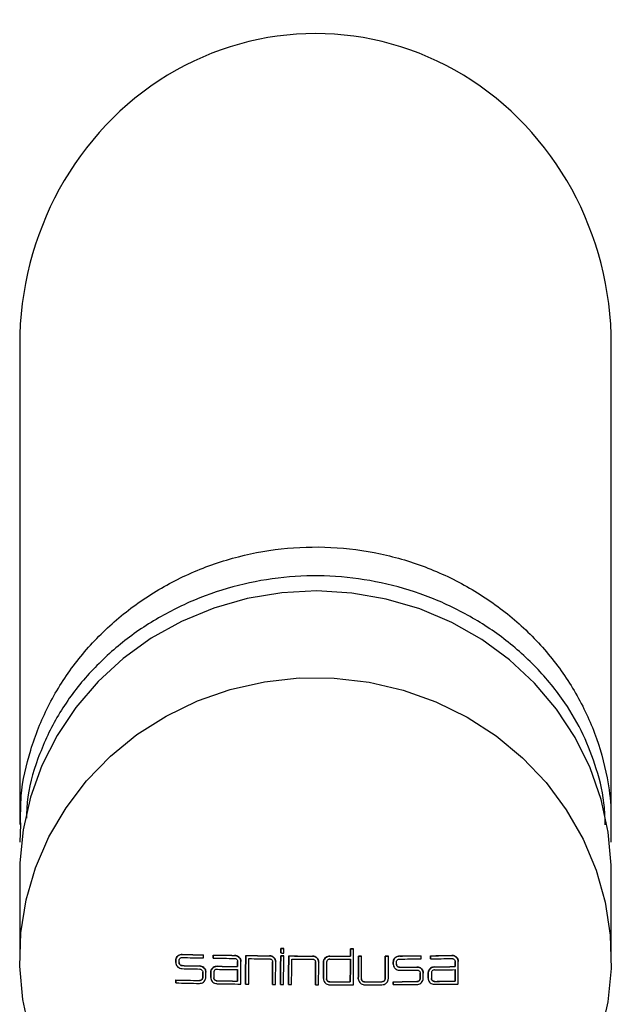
# Model space of a CAD drawing. Header units: millimetres. Extents: x 4010.698 to 4010.748, y 1618.212 to 1618.377.
# Tile 2 of 2: x 4010.698 to 4010.748, y 1618.294 to 1618.377. Entities that reach past the tile are written whole.
import ezdxf

# ---------------------------------------------------------------- set-up
doc = ezdxf.new("R2010")
doc.units = ezdxf.units.MM
doc.layers.add('SANINDUSA', color=3, linetype='Continuous')

msp = doc.modelspace()

# ---------------------------------------------------------------- linework, layer by layer
at = {"layer": 'SANINDUSA'}
for p, q in [((4010.697512, 1618.349639), (4010.697512, 1618.309132)), ((4010.747512, 1618.309131), (4010.747512, 1618.349639)), ((4010.697564, 1618.307638), (4010.697597, 1618.30913)), ((4010.747469, 1618.309132), (4010.747461, 1618.307638)), ((4010.697512, 1618.305086), (4010.697512, 1618.297773)), ((4010.747512, 1618.297773), (4010.747512, 1618.305086)), ((4010.719572, 1618.298284), (4010.719572, 1618.298287)), ((4010.719574, 1618.298664), (4010.719574, 1618.298667)), ((4010.719832, 1618.298661), (4010.719832, 1618.298665)), ((4010.725466, 1618.29864), (4010.725466, 1618.298643)), ((4010.725724, 1618.29864), (4010.725724, 1618.298643)), ((4010.710708, 1618.297485), (4010.710708, 1618.297488)), ((4010.710708, 1618.297486), (4010.710708, 1618.297482)), ((4010.710709, 1618.297659), (4010.710709, 1618.297662)), ((4010.710977, 1618.297481), (4010.710977, 1618.297478)), ((4010.711248, 1618.298159), (4010.711248, 1618.298162)), ((4010.713055, 1618.298124), (4010.713055, 1618.298127)), ((4010.71386, 1618.297854), (4010.71386, 1618.297857)), ((4010.713861, 1618.29811), (4010.713861, 1618.298113)), ((4010.715668, 1618.298082), (4010.715668, 1618.298085)), ((4010.715934, 1618.297567), (4010.715934, 1618.29757)), ((4010.716203, 1618.297565), (4010.716203, 1618.297568)), ((4010.716614, 1618.29807), (4010.716614, 1618.298073)), ((4010.718614, 1618.298047), (4010.718614, 1618.29805)), ((4010.718891, 1618.297532), (4010.718891, 1618.297535)), ((4010.719571, 1618.298038), (4010.719571, 1618.298041)), ((4010.719829, 1618.298036), (4010.719829, 1618.298039)), ((4010.720248, 1618.298033), (4010.720248, 1618.298036)), ((4010.722249, 1618.298021), (4010.722249, 1618.298024)), ((4010.722515, 1618.297508), (4010.722515, 1618.297511)), ((4010.723187, 1618.297507), (4010.723187, 1618.297511)), ((4010.723727, 1618.298016), (4010.723727, 1618.298019)), ((4010.725464, 1618.298014), (4010.725464, 1618.298018)), ((4010.726141, 1618.298015), (4010.726141, 1618.298018)), ((4010.726399, 1618.298015), (4010.726399, 1618.298018)), ((4010.72841, 1618.298022), (4010.72841, 1618.298025)), ((4010.728679, 1618.298023), (4010.728679, 1618.298026)), ((4010.729085, 1618.297513), (4010.729085, 1618.297516)), ((4010.729625, 1618.298029), (4010.729625, 1618.298032)), ((4010.731431, 1618.298043), (4010.731431, 1618.298046)), ((4010.732237, 1618.297794), (4010.732237, 1618.297798)), ((4010.732238, 1618.298051), (4010.732238, 1618.298054)), ((4010.734044, 1618.298072), (4010.734044, 1618.298075)), ((4010.734311, 1618.297563), (4010.734311, 1618.297566)), ((4010.711244, 1618.297218), (4010.711244, 1618.297221)), ((4010.712707, 1618.297189), (4010.712707, 1618.297192)), ((4010.712984, 1618.296672), (4010.712984, 1618.296676)), ((4010.713242, 1618.29667), (4010.713242, 1618.296673)), ((4010.713661, 1618.296661), (4010.713661, 1618.296664)), ((4010.714201, 1618.297163), (4010.714201, 1618.297166)), ((4010.715932, 1618.297137), (4010.715932, 1618.29714)), ((4010.729084, 1618.297339), (4010.729084, 1618.297342)), ((4010.729084, 1618.29734), (4010.729084, 1618.297337)), ((4010.729621, 1618.297087), (4010.729621, 1618.29709)), ((4010.731083, 1618.297098), (4010.731083, 1618.297101)), ((4010.73136, 1618.296589), (4010.73136, 1618.296592)), ((4010.731618, 1618.296594), (4010.731618, 1618.296597)), ((4010.732038, 1618.296595), (4010.732038, 1618.296599)), ((4010.732578, 1618.297112), (4010.732578, 1618.297115)), ((4010.734309, 1618.297133), (4010.734309, 1618.297136)), ((4010.7107, 1618.295758), (4010.7107, 1618.295761)), ((4010.710701, 1618.296003), (4010.710701, 1618.296006)), ((4010.712712, 1618.295962), (4010.712712, 1618.295965)), ((4010.712982, 1618.296213), (4010.712982, 1618.296216)), ((4010.713659, 1618.296211), (4010.713659, 1618.296214)), ((4010.714185, 1618.295937), (4010.714185, 1618.29594)), ((4010.715927, 1618.29591), (4010.715927, 1618.295914)), ((4010.723176, 1618.296117), (4010.723176, 1618.29612)), ((4010.723444, 1618.296104), (4010.723444, 1618.296107)), ((4010.723712, 1618.295848), (4010.723712, 1618.295851)), ((4010.725454, 1618.295846), (4010.725454, 1618.295849)), ((4010.726132, 1618.296112), (4010.726132, 1618.296115)), ((4010.726132, 1618.296113), (4010.726132, 1618.29611)), ((4010.726659, 1618.295848), (4010.726659, 1618.295851)), ((4010.728132, 1618.295857), (4010.728132, 1618.295861)), ((4010.728401, 1618.296114), (4010.728401, 1618.296117)), ((4010.729077, 1618.295857), (4010.729077, 1618.29586)), ((4010.731088, 1618.295872), (4010.731088, 1618.295875)), ((4010.731358, 1618.296129), (4010.731358, 1618.296132)), ((4010.732036, 1618.296146), (4010.732036, 1618.296149)), ((4010.732036, 1618.296147), (4010.732036, 1618.296144)), ((4010.732304, 1618.29614), (4010.732304, 1618.296137)), ((4010.732572, 1618.295886), (4010.732572, 1618.295889)), ((4010.734303, 1618.295907), (4010.734303, 1618.29591)), ((4010.716603, 1618.295656), (4010.716603, 1618.29566)), ((4010.718883, 1618.295631), (4010.718883, 1618.295634)), ((4010.71956, 1618.295625), (4010.71956, 1618.295628)), ((4010.720238, 1618.29562), (4010.720238, 1618.295623)), ((4010.722507, 1618.295607), (4010.722507, 1618.29561)), ((4010.729076, 1618.295612), (4010.729076, 1618.295615))]:
    msp.add_line(p, q, dxfattribs=at)
at = {"layer": 'SANINDUSA', "flags": 128}
for points in [[(4010.722618, 1618.328862), (4010.719661, 1618.328707), (4010.716743, 1618.328221), (4010.713907, 1618.327409), (4010.711191, 1618.326285), (4010.708634, 1618.324863), (4010.706272, 1618.323163), (4010.704138, 1618.321209), (4010.702262, 1618.319029), (4010.70067, 1618.316653), (4010.699385, 1618.314115), (4010.698425, 1618.311451), (4010.697802, 1618.308696), (4010.697527, 1618.305892), (4010.697512, 1618.305086)], [(4010.747512, 1618.305086), (4010.747504, 1618.30569), (4010.747254, 1618.308496), (4010.746656, 1618.311256), (4010.745719, 1618.313928), (4010.744457, 1618.316476), (4010.742886, 1618.318865), (4010.74103, 1618.32106), (4010.738913, 1618.323031), (4010.736566, 1618.32475), (4010.734022, 1618.326192), (4010.731317, 1618.327339), (4010.728488, 1618.328173), (4010.725575, 1618.328683), (4010.722618, 1618.328862)], [(4010.698369, 1618.291603), (4010.697771, 1618.294362), (4010.69752, 1618.297169), (4010.697621, 1618.299985), (4010.69807, 1618.302769), (4010.698863, 1618.305483), (4010.699988, 1618.308089), (4010.701429, 1618.310551), (4010.703166, 1618.312832), (4010.705175, 1618.314903), (4010.707427, 1618.316733), (4010.709891, 1618.318297), (4010.712531, 1618.319572), (4010.715313, 1618.320542), (4010.718195, 1618.321192), (4010.721137, 1618.321513), (4010.724099, 1618.321501), (4010.727039, 1618.321156), (4010.729915, 1618.320483), (4010.732687, 1618.319491), (4010.735317, 1618.318194), (4010.737767, 1618.31661), (4010.740002, 1618.314762), (4010.741992, 1618.312676), (4010.743709, 1618.31038), (4010.745128, 1618.307907), (4010.746229, 1618.305292), (4010.746998, 1618.302571), (4010.747423, 1618.299783), (4010.747498, 1618.296967), (4010.747222, 1618.294162), (4010.7466, 1618.291408)], [(4010.719572, 1618.298287), (4010.719572, 1618.298335), (4010.719573, 1618.298382), (4010.719573, 1618.29843), (4010.719573, 1618.298477), (4010.719573, 1618.298524), (4010.719573, 1618.298572), (4010.719574, 1618.298619), (4010.719574, 1618.298667)], [(4010.719574, 1618.298664), (4010.719574, 1618.298616), (4010.719573, 1618.298569), (4010.719573, 1618.298521), (4010.719573, 1618.298474), (4010.719573, 1618.298426), (4010.719573, 1618.298379), (4010.719572, 1618.298332), (4010.719572, 1618.298284)], [(4010.719572, 1618.298284), (4010.719604, 1618.298284), (4010.719637, 1618.298284), (4010.719669, 1618.298283), (4010.719701, 1618.298283), (4010.719733, 1618.298283), (4010.719766, 1618.298283), (4010.719798, 1618.298282), (4010.71983, 1618.298282)], [(4010.719574, 1618.298667), (4010.719606, 1618.298666), (4010.719638, 1618.298666), (4010.719671, 1618.298666), (4010.719703, 1618.298666), (4010.719735, 1618.298665), (4010.719767, 1618.298665), (4010.7198, 1618.298665), (4010.719832, 1618.298665)], [(4010.719832, 1618.298661), (4010.7198, 1618.298662), (4010.719767, 1618.298662), (4010.719735, 1618.298662), (4010.719703, 1618.298662), (4010.719671, 1618.298663), (4010.719638, 1618.298663), (4010.719606, 1618.298663), (4010.719574, 1618.298664)], [(4010.71983, 1618.298282), (4010.71983, 1618.298329), (4010.719831, 1618.298377), (4010.719831, 1618.298424), (4010.719831, 1618.298472), (4010.719831, 1618.298519), (4010.719831, 1618.298567), (4010.719832, 1618.298614), (4010.719832, 1618.298661)], [(4010.725464, 1618.298018), (4010.725464, 1618.298096), (4010.725464, 1618.298174), (4010.725465, 1618.298252), (4010.725465, 1618.29833), (4010.725465, 1618.298408), (4010.725466, 1618.298486), (4010.725466, 1618.298565), (4010.725466, 1618.298643)], [(4010.725466, 1618.29864), (4010.725466, 1618.298562), (4010.725466, 1618.298483), (4010.725465, 1618.298405), (4010.725465, 1618.298327), (4010.725465, 1618.298249), (4010.725464, 1618.298171), (4010.725464, 1618.298093), (4010.725464, 1618.298014)], [(4010.725466, 1618.298643), (4010.725499, 1618.298643), (4010.725531, 1618.298643), (4010.725563, 1618.298643), (4010.725595, 1618.298643), (4010.725628, 1618.298643), (4010.72566, 1618.298643), (4010.725692, 1618.298643), (4010.725724, 1618.298643)], [(4010.725724, 1618.29864), (4010.725692, 1618.29864), (4010.72566, 1618.29864), (4010.725628, 1618.29864), (4010.725595, 1618.29864), (4010.725563, 1618.29864), (4010.725531, 1618.29864), (4010.725499, 1618.29864), (4010.725466, 1618.29864)], [(4010.725711, 1618.295601), (4010.725713, 1618.29598), (4010.725714, 1618.29636), (4010.725716, 1618.296739), (4010.725718, 1618.297119), (4010.725719, 1618.297499), (4010.725721, 1618.297879), (4010.725723, 1618.298259), (4010.725724, 1618.29864)], [(4010.710708, 1618.297488), (4010.710708, 1618.29751), (4010.710708, 1618.297531), (4010.710708, 1618.297553), (4010.710708, 1618.297575), (4010.710708, 1618.297597), (4010.710708, 1618.297618), (4010.710708, 1618.29764), (4010.710709, 1618.297662)], [(4010.710709, 1618.297659), (4010.710708, 1618.297637), (4010.710708, 1618.297615), (4010.710708, 1618.297593), (4010.710708, 1618.297572), (4010.710708, 1618.29755), (4010.710708, 1618.297528), (4010.710708, 1618.297506), (4010.710708, 1618.297485)], [(4010.710977, 1618.297479), (4010.710977, 1618.297501), (4010.710977, 1618.297522), (4010.710977, 1618.297544), (4010.710977, 1618.297566), (4010.710977, 1618.297588), (4010.710977, 1618.297609), (4010.710977, 1618.297631), (4010.710977, 1618.297653)], [(4010.713054, 1618.297868), (4010.713054, 1618.2979), (4010.713054, 1618.297932), (4010.713054, 1618.297964), (4010.713054, 1618.297996), (4010.713055, 1618.298028), (4010.713055, 1618.29806), (4010.713055, 1618.298092), (4010.713055, 1618.298124)], [(4010.71386, 1618.297857), (4010.71386, 1618.297889), (4010.713861, 1618.297921), (4010.713861, 1618.297953), (4010.713861, 1618.297985), (4010.713861, 1618.298017), (4010.713861, 1618.298049), (4010.713861, 1618.298081), (4010.713861, 1618.298113)], [(4010.713861, 1618.29811), (4010.713861, 1618.298078), (4010.713861, 1618.298046), (4010.713861, 1618.298014), (4010.713861, 1618.297982), (4010.713861, 1618.29795), (4010.713861, 1618.297918), (4010.71386, 1618.297886), (4010.71386, 1618.297854)], [(4010.715932, 1618.29714), (4010.715933, 1618.297194), (4010.715933, 1618.297247), (4010.715933, 1618.297301), (4010.715933, 1618.297355), (4010.715934, 1618.297408), (4010.715934, 1618.297462), (4010.715934, 1618.297516), (4010.715934, 1618.29757)], [(4010.715934, 1618.297567), (4010.715934, 1618.297513), (4010.715934, 1618.297459), (4010.715934, 1618.297405), (4010.715933, 1618.297352), (4010.715933, 1618.297298), (4010.715933, 1618.297244), (4010.715933, 1618.29719), (4010.715932, 1618.297137)], [(4010.716195, 1618.295662), (4010.716196, 1618.295899), (4010.716197, 1618.296136), (4010.716198, 1618.296374), (4010.716199, 1618.296612), (4010.7162, 1618.296849), (4010.716201, 1618.297087), (4010.716202, 1618.297325), (4010.716203, 1618.297563)], [(4010.716603, 1618.29566), (4010.716605, 1618.295961), (4010.716606, 1618.296262), (4010.716607, 1618.296563), (4010.716609, 1618.296865), (4010.71661, 1618.297167), (4010.716611, 1618.297468), (4010.716613, 1618.29777), (4010.716614, 1618.298073)], [(4010.716614, 1618.29807), (4010.716613, 1618.297767), (4010.716611, 1618.297465), (4010.71661, 1618.297164), (4010.716609, 1618.296862), (4010.716607, 1618.29656), (4010.716606, 1618.296259), (4010.716605, 1618.295958), (4010.716603, 1618.295656)], [(4010.716872, 1618.295653), (4010.716873, 1618.295922), (4010.716875, 1618.296192), (4010.716876, 1618.296461), (4010.716877, 1618.296731), (4010.716878, 1618.297), (4010.716879, 1618.29727), (4010.716881, 1618.29754), (4010.716882, 1618.29781)], [(4010.718883, 1618.295634), (4010.718884, 1618.295872), (4010.718885, 1618.296109), (4010.718886, 1618.296346), (4010.718887, 1618.296584), (4010.718888, 1618.296822), (4010.718889, 1618.29706), (4010.71889, 1618.297297), (4010.718891, 1618.297535)], [(4010.718891, 1618.297532), (4010.71889, 1618.297294), (4010.718889, 1618.297056), (4010.718888, 1618.296819), (4010.718887, 1618.296581), (4010.718886, 1618.296343), (4010.718885, 1618.296106), (4010.718884, 1618.295868), (4010.718883, 1618.295631)], [(4010.719141, 1618.295629), (4010.719142, 1618.295866), (4010.719143, 1618.296104), (4010.719144, 1618.296341), (4010.719145, 1618.296579), (4010.719146, 1618.296816), (4010.719147, 1618.297054), (4010.719148, 1618.297292), (4010.719149, 1618.29753)], [(4010.71956, 1618.295628), (4010.719562, 1618.295929), (4010.719563, 1618.296231), (4010.719564, 1618.296532), (4010.719566, 1618.296834), (4010.719567, 1618.297135), (4010.719568, 1618.297437), (4010.71957, 1618.297739), (4010.719571, 1618.298041)], [(4010.719571, 1618.298038), (4010.71957, 1618.297736), (4010.719568, 1618.297434), (4010.719567, 1618.297132), (4010.719566, 1618.296831), (4010.719564, 1618.296529), (4010.719563, 1618.296228), (4010.719562, 1618.295926), (4010.71956, 1618.295625)], [(4010.719571, 1618.298041), (4010.719603, 1618.298041), (4010.719636, 1618.298041), (4010.719668, 1618.298041), (4010.7197, 1618.29804), (4010.719732, 1618.29804), (4010.719765, 1618.29804), (4010.719797, 1618.29804), (4010.719829, 1618.298039)], [(4010.719829, 1618.298036), (4010.719797, 1618.298036), (4010.719765, 1618.298037), (4010.719732, 1618.298037), (4010.7197, 1618.298037), (4010.719668, 1618.298037), (4010.719636, 1618.298038), (4010.719603, 1618.298038), (4010.719571, 1618.298038)], [(4010.719818, 1618.295623), (4010.71982, 1618.295924), (4010.719821, 1618.296225), (4010.719822, 1618.296527), (4010.719824, 1618.296828), (4010.719825, 1618.29713), (4010.719826, 1618.297432), (4010.719828, 1618.297734), (4010.719829, 1618.298036)], [(4010.720238, 1618.295623), (4010.720239, 1618.295924), (4010.72024, 1618.296225), (4010.720242, 1618.296527), (4010.720243, 1618.296828), (4010.720244, 1618.29713), (4010.720246, 1618.297432), (4010.720247, 1618.297734), (4010.720248, 1618.298036)], [(4010.720248, 1618.298033), (4010.720247, 1618.297731), (4010.720246, 1618.297429), (4010.720244, 1618.297127), (4010.720243, 1618.296825), (4010.720242, 1618.296524), (4010.72024, 1618.296222), (4010.720239, 1618.295921), (4010.720238, 1618.29562)], [(4010.720496, 1618.295618), (4010.720497, 1618.295887), (4010.720498, 1618.296156), (4010.720499, 1618.296426), (4010.720501, 1618.296696), (4010.720502, 1618.296965), (4010.720503, 1618.297235), (4010.720504, 1618.297505), (4010.720505, 1618.297775)], [(4010.722507, 1618.29561), (4010.722508, 1618.295847), (4010.722509, 1618.296085), (4010.72251, 1618.296322), (4010.722511, 1618.29656), (4010.722512, 1618.296797), (4010.722513, 1618.297035), (4010.722514, 1618.297273), (4010.722515, 1618.297511)], [(4010.722515, 1618.297508), (4010.722514, 1618.29727), (4010.722513, 1618.297032), (4010.722512, 1618.296794), (4010.722511, 1618.296557), (4010.72251, 1618.296319), (4010.722509, 1618.296082), (4010.722508, 1618.295844), (4010.722507, 1618.295607)], [(4010.722775, 1618.295606), (4010.722776, 1618.295843), (4010.722777, 1618.296081), (4010.722779, 1618.296318), (4010.72278, 1618.296556), (4010.722781, 1618.296793), (4010.722782, 1618.297031), (4010.722783, 1618.297269), (4010.722784, 1618.297507)], [(4010.723176, 1618.29612), (4010.723177, 1618.296294), (4010.723178, 1618.296467), (4010.72318, 1618.296641), (4010.723181, 1618.296815), (4010.723183, 1618.296989), (4010.723184, 1618.297163), (4010.723186, 1618.297337), (4010.723187, 1618.297511)], [(4010.723187, 1618.297507), (4010.723186, 1618.297333), (4010.723184, 1618.29716), (4010.723183, 1618.296986), (4010.723181, 1618.296812), (4010.72318, 1618.296638), (4010.723178, 1618.296464), (4010.723177, 1618.29629), (4010.723176, 1618.296117)], [(4010.72345, 1618.297505), (4010.72345, 1618.29733), (4010.723449, 1618.297154), (4010.723448, 1618.296979), (4010.723447, 1618.296804), (4010.723447, 1618.296629), (4010.723446, 1618.296454), (4010.723445, 1618.296279), (4010.723444, 1618.296104)], [(4010.725462, 1618.297761), (4010.725461, 1618.297522), (4010.72546, 1618.297283), (4010.725459, 1618.297044), (4010.725458, 1618.296805), (4010.725457, 1618.296566), (4010.725456, 1618.296327), (4010.725455, 1618.296088), (4010.725454, 1618.295849)], [(4010.725454, 1618.295846), (4010.725455, 1618.296085), (4010.725456, 1618.296324), (4010.725457, 1618.296563), (4010.725458, 1618.296802), (4010.725459, 1618.297041), (4010.72546, 1618.29728), (4010.725461, 1618.297519), (4010.725462, 1618.297758)], [(4010.726132, 1618.296115), (4010.726134, 1618.296353), (4010.726135, 1618.296591), (4010.726136, 1618.296828), (4010.726137, 1618.297066), (4010.726138, 1618.297304), (4010.726139, 1618.297542), (4010.72614, 1618.29778), (4010.726141, 1618.298018)], [(4010.726141, 1618.298015), (4010.72614, 1618.297777), (4010.726139, 1618.297539), (4010.726138, 1618.297301), (4010.726137, 1618.297063), (4010.726136, 1618.296825), (4010.726135, 1618.296587), (4010.726134, 1618.29635), (4010.726132, 1618.296112)], [(4010.726141, 1618.298018), (4010.726173, 1618.298018), (4010.726205, 1618.298018), (4010.726238, 1618.298018), (4010.72627, 1618.298018), (4010.726302, 1618.298018), (4010.726334, 1618.298018), (4010.726367, 1618.298018), (4010.726399, 1618.298018)], [(4010.726399, 1618.298015), (4010.726367, 1618.298015), (4010.726334, 1618.298015), (4010.726302, 1618.298015), (4010.72627, 1618.298015), (4010.726238, 1618.298015), (4010.726205, 1618.298015), (4010.726173, 1618.298015), (4010.726141, 1618.298015)], [(4010.72639, 1618.296103), (4010.726392, 1618.296341), (4010.726393, 1618.29658), (4010.726394, 1618.296819), (4010.726395, 1618.297058), (4010.726396, 1618.297297), (4010.726397, 1618.297537), (4010.726398, 1618.297776), (4010.726399, 1618.298015)], [(4010.728401, 1618.296117), (4010.728402, 1618.296355), (4010.728403, 1618.296593), (4010.728404, 1618.296832), (4010.728406, 1618.29707), (4010.728407, 1618.297309), (4010.728408, 1618.297547), (4010.728409, 1618.297786), (4010.72841, 1618.298025)], [(4010.72841, 1618.298022), (4010.728409, 1618.297783), (4010.728408, 1618.297544), (4010.728407, 1618.297306), (4010.728406, 1618.297067), (4010.728404, 1618.296829), (4010.728403, 1618.29659), (4010.728402, 1618.296352), (4010.728401, 1618.296114)], [(4010.72841, 1618.298025), (4010.728443, 1618.298025), (4010.728477, 1618.298025), (4010.728511, 1618.298025), (4010.728544, 1618.298026), (4010.728578, 1618.298026), (4010.728611, 1618.298026), (4010.728645, 1618.298026), (4010.728679, 1618.298026)], [(4010.728679, 1618.298023), (4010.728645, 1618.298023), (4010.728611, 1618.298023), (4010.728578, 1618.298023), (4010.728544, 1618.298022), (4010.728511, 1618.298022), (4010.728477, 1618.298022), (4010.728443, 1618.298022), (4010.72841, 1618.298022)], [(4010.72867, 1618.29612), (4010.728671, 1618.296358), (4010.728672, 1618.296596), (4010.728673, 1618.296833), (4010.728674, 1618.297071), (4010.728675, 1618.297309), (4010.728676, 1618.297547), (4010.728678, 1618.297785), (4010.728679, 1618.298023)], [(4010.729084, 1618.297342), (4010.729084, 1618.297364), (4010.729084, 1618.297386), (4010.729084, 1618.297408), (4010.729084, 1618.297429), (4010.729085, 1618.297451), (4010.729085, 1618.297473), (4010.729085, 1618.297495), (4010.729085, 1618.297516)], [(4010.729085, 1618.297513), (4010.729085, 1618.297492), (4010.729085, 1618.29747), (4010.729085, 1618.297448), (4010.729084, 1618.297426), (4010.729084, 1618.297404), (4010.729084, 1618.297383), (4010.729084, 1618.297361), (4010.729084, 1618.297339)], [(4010.729353, 1618.297341), (4010.729353, 1618.297363), (4010.729353, 1618.297384), (4010.729353, 1618.297406), (4010.729353, 1618.297428), (4010.729353, 1618.29745), (4010.729354, 1618.297471), (4010.729354, 1618.297493), (4010.729354, 1618.297515)], [(4010.73143, 1618.297787), (4010.73143, 1618.297819), (4010.73143, 1618.297851), (4010.731431, 1618.297883), (4010.731431, 1618.297915), (4010.731431, 1618.297947), (4010.731431, 1618.297979), (4010.731431, 1618.298011), (4010.731431, 1618.298043)], [(4010.732237, 1618.297798), (4010.732237, 1618.29783), (4010.732237, 1618.297862), (4010.732237, 1618.297894), (4010.732237, 1618.297926), (4010.732237, 1618.297958), (4010.732237, 1618.29799), (4010.732238, 1618.298022), (4010.732238, 1618.298054)], [(4010.732238, 1618.298051), (4010.732238, 1618.298019), (4010.732237, 1618.297986), (4010.732237, 1618.297954), (4010.732237, 1618.297922), (4010.732237, 1618.29789), (4010.732237, 1618.297858), (4010.732237, 1618.297826), (4010.732237, 1618.297794)], [(4010.734309, 1618.297136), (4010.734309, 1618.29719), (4010.734309, 1618.297244), (4010.73431, 1618.297298), (4010.73431, 1618.297351), (4010.73431, 1618.297405), (4010.73431, 1618.297459), (4010.73431, 1618.297513), (4010.734311, 1618.297566)], [(4010.734311, 1618.297563), (4010.73431, 1618.297509), (4010.73431, 1618.297456), (4010.73431, 1618.297402), (4010.73431, 1618.297348), (4010.73431, 1618.297294), (4010.734309, 1618.297241), (4010.734309, 1618.297187), (4010.734309, 1618.297133)], [(4010.734571, 1618.295666), (4010.734572, 1618.295903), (4010.734573, 1618.29614), (4010.734574, 1618.296378), (4010.734575, 1618.296616), (4010.734576, 1618.296853), (4010.734577, 1618.297091), (4010.734578, 1618.297329), (4010.73458, 1618.297567)], [(4010.712982, 1618.296216), (4010.712982, 1618.296273), (4010.712982, 1618.296331), (4010.712983, 1618.296388), (4010.712983, 1618.296446), (4010.712983, 1618.296503), (4010.712983, 1618.296561), (4010.712984, 1618.296618), (4010.712984, 1618.296676)], [(4010.712984, 1618.296672), (4010.712984, 1618.296615), (4010.712983, 1618.296557), (4010.712983, 1618.2965), (4010.712983, 1618.296443), (4010.712983, 1618.296385), (4010.712982, 1618.296328), (4010.712982, 1618.29627), (4010.712982, 1618.296213)], [(4010.71324, 1618.296218), (4010.71324, 1618.296274), (4010.71324, 1618.296331), (4010.713241, 1618.296387), (4010.713241, 1618.296443), (4010.713241, 1618.296499), (4010.713241, 1618.296555), (4010.713242, 1618.296612), (4010.713242, 1618.296668)], [(4010.713659, 1618.296214), (4010.71366, 1618.29627), (4010.71366, 1618.296326), (4010.71366, 1618.296383), (4010.71366, 1618.296439), (4010.713661, 1618.296495), (4010.713661, 1618.296551), (4010.713661, 1618.296607), (4010.713661, 1618.296664)], [(4010.713661, 1618.296661), (4010.713661, 1618.296604), (4010.713661, 1618.296548), (4010.713661, 1618.296492), (4010.71366, 1618.296436), (4010.71366, 1618.296379), (4010.71366, 1618.296323), (4010.71366, 1618.296267), (4010.713659, 1618.296211)], [(4010.713919, 1618.296656), (4010.713919, 1618.296599), (4010.713919, 1618.296541), (4010.713919, 1618.296484), (4010.713918, 1618.296426), (4010.713918, 1618.296369), (4010.713918, 1618.296311), (4010.713918, 1618.296254), (4010.713917, 1618.296196)], [(4010.715931, 1618.296884), (4010.715931, 1618.296763), (4010.71593, 1618.296641), (4010.71593, 1618.29652), (4010.715929, 1618.296399), (4010.715929, 1618.296277), (4010.715928, 1618.296156), (4010.715928, 1618.296035), (4010.715927, 1618.295914)], [(4010.715927, 1618.29591), (4010.715928, 1618.296032), (4010.715928, 1618.296153), (4010.715929, 1618.296274), (4010.715929, 1618.296396), (4010.71593, 1618.296517), (4010.71593, 1618.296638), (4010.715931, 1618.29676), (4010.715931, 1618.296881)], [(4010.731358, 1618.296132), (4010.731358, 1618.29619), (4010.731359, 1618.296247), (4010.731359, 1618.296305), (4010.731359, 1618.296362), (4010.731359, 1618.29642), (4010.73136, 1618.296477), (4010.73136, 1618.296535), (4010.73136, 1618.296592)], [(4010.73136, 1618.296589), (4010.73136, 1618.296532), (4010.73136, 1618.296474), (4010.731359, 1618.296417), (4010.731359, 1618.296359), (4010.731359, 1618.296302), (4010.731359, 1618.296244), (4010.731358, 1618.296187), (4010.731358, 1618.296129)], [(4010.732036, 1618.296149), (4010.732036, 1618.296205), (4010.732036, 1618.296261), (4010.732036, 1618.296318), (4010.732037, 1618.296374), (4010.732037, 1618.29643), (4010.732037, 1618.296486), (4010.732037, 1618.296542), (4010.732038, 1618.296599)], [(4010.732038, 1618.296595), (4010.732037, 1618.296539), (4010.732037, 1618.296483), (4010.732037, 1618.296427), (4010.732037, 1618.296371), (4010.732036, 1618.296314), (4010.732036, 1618.296258), (4010.732036, 1618.296202), (4010.732036, 1618.296146)], [(4010.732306, 1618.296598), (4010.732306, 1618.296541), (4010.732306, 1618.296483), (4010.732306, 1618.296426), (4010.732305, 1618.296368), (4010.732305, 1618.296311), (4010.732305, 1618.296253), (4010.732305, 1618.296196), (4010.732304, 1618.296138)], [(4010.734308, 1618.296881), (4010.734307, 1618.296759), (4010.734307, 1618.296638), (4010.734306, 1618.296517), (4010.734305, 1618.296395), (4010.734305, 1618.296274), (4010.734304, 1618.296153), (4010.734304, 1618.296031), (4010.734303, 1618.29591)], [(4010.734303, 1618.295907), (4010.734304, 1618.296028), (4010.734304, 1618.29615), (4010.734305, 1618.296271), (4010.734305, 1618.296392), (4010.734306, 1618.296513), (4010.734307, 1618.296635), (4010.734307, 1618.296756), (4010.734308, 1618.296878)], [(4010.7107, 1618.295761), (4010.7107, 1618.295791), (4010.7107, 1618.295822), (4010.7107, 1618.295853), (4010.710701, 1618.295883), (4010.710701, 1618.295914), (4010.710701, 1618.295944), (4010.710701, 1618.295975), (4010.710701, 1618.296006)], [(4010.710701, 1618.296003), (4010.710701, 1618.295972), (4010.710701, 1618.295941), (4010.710701, 1618.295911), (4010.710701, 1618.29588), (4010.7107, 1618.295849), (4010.7107, 1618.295819), (4010.7107, 1618.295788), (4010.7107, 1618.295758)], [(4010.729076, 1618.295615), (4010.729077, 1618.295646), (4010.729077, 1618.295677), (4010.729077, 1618.295707), (4010.729077, 1618.295738), (4010.729077, 1618.295768), (4010.729077, 1618.295799), (4010.729077, 1618.29583), (4010.729077, 1618.29586)], [(4010.729077, 1618.295857), (4010.729077, 1618.295827), (4010.729077, 1618.295796), (4010.729077, 1618.295765), (4010.729077, 1618.295735), (4010.729077, 1618.295704), (4010.729077, 1618.295673), (4010.729077, 1618.295643), (4010.729076, 1618.295612)], [(4010.731612, 1618.296137), (4010.731613, 1618.296193), (4010.731613, 1618.296249), (4010.731614, 1618.296306), (4010.731615, 1618.296362), (4010.731616, 1618.296418), (4010.731617, 1618.296474), (4010.731617, 1618.29653), (4010.731618, 1618.296587)], [(4010.716603, 1618.295656), (4010.716637, 1618.295656), (4010.716671, 1618.295656), (4010.716704, 1618.295655), (4010.716738, 1618.295655), (4010.716771, 1618.295654), (4010.716805, 1618.295654), (4010.716839, 1618.295653), (4010.716872, 1618.295653)], [(4010.718883, 1618.295631), (4010.718915, 1618.295631), (4010.718947, 1618.295631), (4010.71898, 1618.29563), (4010.719012, 1618.29563), (4010.719044, 1618.29563), (4010.719076, 1618.295629), (4010.719109, 1618.295629), (4010.719141, 1618.295629)], [(4010.71956, 1618.295625), (4010.719593, 1618.295625), (4010.719625, 1618.295625), (4010.719657, 1618.295624), (4010.719689, 1618.295624), (4010.719722, 1618.295624), (4010.719754, 1618.295624), (4010.719786, 1618.295623), (4010.719818, 1618.295623)], [(4010.720238, 1618.29562), (4010.72027, 1618.29562), (4010.720302, 1618.295619), (4010.720334, 1618.295619), (4010.720367, 1618.295619), (4010.720399, 1618.295619), (4010.720431, 1618.295618), (4010.720463, 1618.295618), (4010.720496, 1618.295618)], [(4010.722507, 1618.295607), (4010.72254, 1618.295607), (4010.722574, 1618.295607), (4010.722607, 1618.295606), (4010.722641, 1618.295606), (4010.722675, 1618.295606), (4010.722708, 1618.295606), (4010.722742, 1618.295606), (4010.722775, 1618.295606)]]:
    msp.add_lwpolyline(points, dxfattribs=at)
at = {"layer": 'SANINDUSA'}
for centre, radius, start, end in [((4010.725152, 1618.968757), 0.670998, 268.812574, 268.966855), ((4010.725255, 1618.974117), 0.6761, 268.812933, 268.966052), ((4010.725279, 1618.975482), 0.677468, 268.813324, 268.966133), ((4010.7252, 1618.970857), 0.673098, 269.034669, 269.188462), ((4010.725317, 1618.97858), 0.680563, 269.035522, 269.18763), ((4010.725317, 1618.978577), 0.680563, 269.035522, 269.18763), ((4010.725233, 1618.972795), 0.674777, 269.268166, 269.437999), ((4010.725233, 1618.972792), 0.674777, 269.268166, 269.437999), ((4010.725251, 1618.97412), 0.676362, 269.291027, 269.438598), ((4010.725245, 1618.973229), 0.675211, 269.575991, 269.745711), ((4010.725218, 1618.969094), 0.67108, 269.575682, 269.746447), ((4010.725244, 1618.973006), 0.675248, 269.597959, 269.745768), ((4010.725245, 1618.967642), 0.669883, 269.86963, 270.018622), ((4010.725255, 1618.978629), 0.680611, 269.871351, 270.017531), ((4010.725258, 1618.981664), 0.68365, 269.871675, 270.017206), ((4010.725229, 1618.976381), 0.678622, 270.371052, 270.52358), ((4010.725281, 1618.970177), 0.67216, 270.370312, 270.524308), ((4010.725281, 1618.970174), 0.67216, 270.370312, 270.524308), ((4010.72528, 1618.970675), 0.672917, 270.59229, 270.746113), ((4010.725282, 1618.970955), 0.672937, 270.592283, 270.746103), ((4010.725194, 1618.978404), 0.68039, 270.593126, 270.745261), ((4010.725175, 1618.969397), 0.67258, 268.813074, 268.938597), ((4010.725286, 1618.975113), 0.678038, 268.813337, 268.936938), ((4010.725286, 1618.97511), 0.678038, 268.813337, 268.936938), ((4010.725156, 1618.96724), 0.670422, 269.062763, 269.211652), ((4010.725281, 1618.975651), 0.678576, 269.064442, 269.210637), ((4010.725281, 1618.975648), 0.678576, 269.064442, 269.210637), ((4010.725204, 1618.978268), 0.681451, 270.371264, 270.495132), ((4010.725223, 1618.976286), 0.679211, 270.37094, 270.4943), ((4010.725223, 1618.976283), 0.679211, 270.37094, 270.4943), ((4010.725232, 1618.973556), 0.676739, 270.621793, 270.768375), ((4010.725298, 1618.968283), 0.671207, 270.621435, 270.769226), ((4010.725282, 1618.969783), 0.67271, 270.621354, 270.768814), ((4010.725211, 1618.97011), 0.674509, 268.767308, 268.937234), ((4010.725229, 1618.971211), 0.675361, 268.767368, 268.937992), ((4010.72517, 1618.968232), 0.672385, 268.766991, 268.93837), ((4010.725271, 1618.974224), 0.678375, 269.063635, 269.210779), ((4010.725271, 1618.974221), 0.678375, 269.063635, 269.210779), ((4010.725239, 1618.96871), 0.67286, 269.86996, 270.018293), ((4010.725243, 1618.972694), 0.676848, 269.870397, 270.017856), ((4010.722971, 1618.969838), 0.673998, 270.313498, 270.438735), ((4010.722906, 1618.979756), 0.683919, 270.314407, 270.437827), ((4010.725258, 1618.969568), 0.673719, 270.324861, 270.495871), ((4010.725231, 1618.973673), 0.677827, 270.325167, 270.49514), ((4010.725228, 1618.972588), 0.676739, 270.621793, 270.768375), ((4010.725256, 1618.970061), 0.674215, 270.621765, 270.768896), ((4010.725209, 1618.969954), 0.674352, 269.064118, 269.234072), ((4010.72524, 1618.971975), 0.676374, 269.870466, 270.039888), ((4010.725253, 1618.967571), 0.671969, 270.12067, 270.245368), ((4010.725234, 1618.97259), 0.676989, 270.325208, 270.4941), ((4010.725259, 1618.969565), 0.673964, 270.621645, 270.791686)]:
    msp.add_arc(centre, radius, start, end, dxfattribs=at)
msp.add_ellipse((4010.722512, 1618.349639), major_axis=(0, -0.026287), ratio=0.951057, start_param=1.570796, end_param=4.712389, dxfattribs=at)
for points, knots in [([(4010.697597, 1618.30913), (4010.697591, 1618.309941), (4010.697576, 1618.312062), (4010.698344, 1618.315445), (4010.699816, 1618.319155), (4010.70195, 1618.32259), (4010.704671, 1618.32564), (4010.707883, 1618.328233), (4010.711517, 1618.330273), (4010.715456, 1618.331726), (4010.7196, 1618.332518), (4010.723828, 1618.332654), (4010.728019, 1618.332099), (4010.732057, 1618.330898), (4010.735819, 1618.329062), (4010.739209, 1618.326672), (4010.742116, 1618.32378), (4010.744473, 1618.320493), (4010.746204, 1618.316895), (4010.747142, 1618.313473), (4010.747508, 1618.310865), (4010.747479, 1618.309543), (4010.747469, 1618.309132)], [0, 0, 0, 0, 0.03338, 0.087266, 0.14116, 0.195052, 0.24867, 0.302289, 0.355841, 0.409393, 0.463022, 0.516651, 0.570305, 0.623958, 0.67761, 0.731262, 0.78487, 0.838479, 0.892005, 0.945533, 0.983032, 1, 1, 1, 1]), ([(4010.746989, 1618.309105), (4010.746982, 1618.30959), (4010.746958, 1618.311194), (4010.746341, 1618.313766), (4010.745206, 1618.316743), (4010.743536, 1618.319644), (4010.741238, 1618.322459), (4010.73831, 1618.325034), (4010.734988, 1618.327128), (4010.731402, 1618.328707), (4010.727616, 1618.329733), (4010.72373, 1618.330204), (4010.719818, 1618.33009), (4010.715961, 1618.329415), (4010.712251, 1618.328174), (4010.70875, 1618.326404), (4010.705575, 1618.324125), (4010.702796, 1618.321376), (4010.70055, 1618.318216), (4010.698965, 1618.314718), (4010.698144, 1618.311827), (4010.698097, 1618.31012), (4010.698085, 1618.309679)], [0, 0, 0, 0, 0.021751, 0.071875, 0.117285, 0.162696, 0.217869, 0.273056, 0.32713, 0.381211, 0.434524, 0.487836, 0.541016, 0.594198, 0.647876, 0.70155, 0.756384, 0.811203, 0.867366, 0.923523, 0.980231, 1, 1, 1, 1]), ([(4010.710708, 1618.297485), (4010.710713, 1618.297427), (4010.710725, 1618.297312), (4010.710817, 1618.297157), (4010.710952, 1618.297038), (4010.711103, 1618.296974), (4010.711203, 1618.296965), (4010.711243, 1618.296962)], [0, 0, 0, 0, 0.214075, 0.428388, 0.642852, 0.857617, 1, 1, 1, 1]), ([(4010.710709, 1618.297662), (4010.710715, 1618.297719), (4010.710727, 1618.297834), (4010.71082, 1618.297985), (4010.710957, 1618.298098), (4010.711108, 1618.298157), (4010.711208, 1618.298161), (4010.711248, 1618.298162)], [0, 0, 0, 0, 0.2140497, 0.4283374, 0.6427514, 0.8574455, 1, 1, 1, 1]), ([(4010.711248, 1618.298159), (4010.711188, 1618.298155), (4010.711067, 1618.298146), (4010.710905, 1618.298061), (4010.710783, 1618.297934), (4010.710718, 1618.297791), (4010.710711, 1618.297696), (4010.710709, 1618.297659)], [0, 0, 0, 0, 0.214834, 0.429905, 0.644826, 0.859425, 1, 1, 1, 1]), ([(4010.710977, 1618.297653), (4010.71098, 1618.297682), (4010.710987, 1618.297739), (4010.711033, 1618.297815), (4010.711101, 1618.297871), (4010.711177, 1618.2979), (4010.711227, 1618.297902), (4010.711247, 1618.297903)], [0, 0, 0, 0, 0.213815, 0.428109, 0.642517, 0.857208, 1, 1, 1, 1]), ([(4010.710977, 1618.297482), (4010.710979, 1618.297453), (4010.710985, 1618.297396), (4010.711031, 1618.297318), (4010.711099, 1618.297259), (4010.711174, 1618.297227), (4010.711224, 1618.297222), (4010.711244, 1618.297221)], [0, 0, 0, 0, 0.2138331, 0.4281518, 0.6426094, 0.857379, 1, 1, 1, 1]), ([(4010.711244, 1618.297218), (4010.711214, 1618.297221), (4010.711154, 1618.297228), (4010.711073, 1618.297274), (4010.711013, 1618.29734), (4010.710981, 1618.297413), (4010.710978, 1618.29746), (4010.710977, 1618.297479)], [0, 0, 0, 0, 0.214625, 0.429724, 0.644692, 0.859367, 1, 1, 1, 1]), ([(4010.715667, 1618.297826), (4010.715697, 1618.297823), (4010.715757, 1618.297816), (4010.715838, 1618.297771), (4010.715898, 1618.297705), (4010.71593, 1618.297633), (4010.715933, 1618.297585), (4010.715934, 1618.297567)], [0, 0, 0, 0, 0.2143762, 0.4292175, 0.6440339, 0.8587288, 1, 1, 1, 1]), ([(4010.715668, 1618.298085), (4010.715728, 1618.298079), (4010.715849, 1618.298066), (4010.71601, 1618.297975), (4010.716131, 1618.297844), (4010.716195, 1618.297699), (4010.716201, 1618.297604), (4010.716203, 1618.297566)], [0, 0, 0, 0, 0.21461, 0.42946, 0.644263, 0.858968, 1, 1, 1, 1]), ([(4010.716203, 1618.297563), (4010.716198, 1618.29762), (4010.716186, 1618.297736), (4010.716094, 1618.29789), (4010.715959, 1618.298008), (4010.715808, 1618.298072), (4010.715708, 1618.298079), (4010.715668, 1618.298082)], [0, 0, 0, 0, 0.214328, 0.42888, 0.643504, 0.858235, 1, 1, 1, 1]), ([(4010.718614, 1618.29805), (4010.718674, 1618.298044), (4010.718795, 1618.298031), (4010.718956, 1618.297942), (4010.719077, 1618.297811), (4010.719141, 1618.297666), (4010.719147, 1618.297571), (4010.719149, 1618.297533)], [0, 0, 0, 0, 0.214509, 0.429255, 0.643992, 0.85869, 1, 1, 1, 1]), ([(4010.719149, 1618.29753), (4010.719144, 1618.297587), (4010.719132, 1618.297703), (4010.71904, 1618.297857), (4010.718905, 1618.297974), (4010.718754, 1618.298037), (4010.718654, 1618.298044), (4010.718614, 1618.298047)], [0, 0, 0, 0, 0.214421, 0.429074, 0.643746, 0.858458, 1, 1, 1, 1]), ([(4010.718624, 1618.297791), (4010.718654, 1618.297788), (4010.718714, 1618.297781), (4010.718795, 1618.297737), (4010.718855, 1618.297671), (4010.718887, 1618.297599), (4010.71889, 1618.297551), (4010.718891, 1618.297532)], [0, 0, 0, 0, 0.214275, 0.429019, 0.643755, 0.858458, 1, 1, 1, 1]), ([(4010.722247, 1618.297765), (4010.722277, 1618.297762), (4010.722338, 1618.297756), (4010.722418, 1618.297712), (4010.722479, 1618.297647), (4010.722511, 1618.297574), (4010.722514, 1618.297527), (4010.722515, 1618.297508)], [0, 0, 0, 0, 0.214228, 0.428917, 0.643612, 0.85831, 1, 1, 1, 1]), ([(4010.722249, 1618.298024), (4010.722309, 1618.298018), (4010.72243, 1618.298006), (4010.72259, 1618.297918), (4010.722711, 1618.297787), (4010.722775, 1618.297643), (4010.722781, 1618.297548), (4010.722784, 1618.29751)], [0, 0, 0, 0, 0.214459, 0.429153, 0.643849, 0.858539, 1, 1, 1, 1]), ([(4010.722784, 1618.297507), (4010.722778, 1618.297564), (4010.722767, 1618.297679), (4010.722675, 1618.297833), (4010.722539, 1618.29795), (4010.722388, 1618.298012), (4010.722288, 1618.298018), (4010.722249, 1618.298021)], [0, 0, 0, 0, 0.214461, 0.429157, 0.643852, 0.858544, 1, 1, 1, 1]), ([(4010.723187, 1618.297511), (4010.723194, 1618.297568), (4010.723206, 1618.297683), (4010.7233, 1618.297836), (4010.723438, 1618.297951), (4010.723589, 1618.298011), (4010.723688, 1618.298017), (4010.723727, 1618.298019)], [0, 0, 0, 0, 0.21497, 0.430174, 0.645381, 0.860591, 1, 1, 1, 1]), ([(4010.723727, 1618.298016), (4010.723667, 1618.298011), (4010.723546, 1618.298), (4010.723384, 1618.297912), (4010.723262, 1618.297782), (4010.723197, 1618.297639), (4010.72319, 1618.297545), (4010.723187, 1618.297507)], [0, 0, 0, 0, 0.214976, 0.430185, 0.645392, 0.860608, 1, 1, 1, 1]), ([(4010.72372, 1618.29776), (4010.72369, 1618.297757), (4010.72363, 1618.297752), (4010.723549, 1618.297708), (4010.723488, 1618.297643), (4010.723455, 1618.297571), (4010.723452, 1618.297524), (4010.72345, 1618.297505)], [0, 0, 0, 0, 0.2142289, 0.428931, 0.6436233, 0.8583241, 1, 1, 1, 1]), ([(4010.729085, 1618.297516), (4010.729091, 1618.297574), (4010.729103, 1618.297689), (4010.729197, 1618.297843), (4010.729333, 1618.297959), (4010.729485, 1618.298022), (4010.729585, 1618.298029), (4010.729625, 1618.298032)], [0, 0, 0, 0, 0.214311, 0.428861, 0.643471, 0.85821, 1, 1, 1, 1]), ([(4010.729625, 1618.298029), (4010.729564, 1618.298023), (4010.729443, 1618.29801), (4010.729282, 1618.297921), (4010.72916, 1618.29779), (4010.729095, 1618.297646), (4010.729088, 1618.297551), (4010.729085, 1618.297513)], [0, 0, 0, 0, 0.214621, 0.429478, 0.644296, 0.858991, 1, 1, 1, 1]), ([(4010.729354, 1618.297515), (4010.729357, 1618.297544), (4010.729363, 1618.297601), (4010.72941, 1618.297678), (4010.729478, 1618.297736), (4010.729554, 1618.297768), (4010.729604, 1618.297771), (4010.729624, 1618.297773)], [0, 0, 0, 0, 0.214073, 0.428622, 0.643238, 0.857974, 1, 1, 1, 1]), ([(4010.734043, 1618.297816), (4010.734073, 1618.297813), (4010.734134, 1618.297808), (4010.734214, 1618.297765), (4010.734275, 1618.297701), (4010.734306, 1618.297629), (4010.734309, 1618.297582), (4010.734311, 1618.297563)], [0, 0, 0, 0, 0.214614, 0.4297102, 0.6446197, 0.8592333, 1, 1, 1, 1]), ([(4010.734044, 1618.298075), (4010.734105, 1618.29807), (4010.734226, 1618.29806), (4010.734386, 1618.297974), (4010.734507, 1618.297845), (4010.734571, 1618.297702), (4010.734577, 1618.297607), (4010.73458, 1618.29757)], [0, 0, 0, 0, 0.214851, 0.429948, 0.644872, 0.85948, 1, 1, 1, 1]), ([(4010.73458, 1618.297567), (4010.734574, 1618.297624), (4010.734563, 1618.297739), (4010.734471, 1618.297891), (4010.734335, 1618.298005), (4010.734184, 1618.298065), (4010.734084, 1618.29807), (4010.734044, 1618.298072)], [0, 0, 0, 0, 0.2140343, 0.4283046, 0.6427008, 0.8573972, 1, 1, 1, 1]), ([(4010.712707, 1618.297192), (4010.712767, 1618.297185), (4010.712888, 1618.297172), (4010.713049, 1618.29708), (4010.71317, 1618.296948), (4010.713233, 1618.296804), (4010.71324, 1618.296709), (4010.713242, 1618.296671)], [0, 0, 0, 0, 0.214747, 0.429732, 0.6446, 0.859242, 1, 1, 1, 1]), ([(4010.713242, 1618.296668), (4010.713236, 1618.296725), (4010.713225, 1618.29684), (4010.713133, 1618.296995), (4010.712998, 1618.297113), (4010.712847, 1618.297177), (4010.712747, 1618.297186), (4010.712707, 1618.297189)], [0, 0, 0, 0, 0.214158, 0.42855, 0.643035, 0.857741, 1, 1, 1, 1]), ([(4010.712716, 1618.296933), (4010.712746, 1618.29693), (4010.712807, 1618.296923), (4010.712887, 1618.296877), (4010.712948, 1618.296811), (4010.71298, 1618.296739), (4010.712983, 1618.296691), (4010.712984, 1618.296672)], [0, 0, 0, 0, 0.214513, 0.429497, 0.64438, 0.85901, 1, 1, 1, 1]), ([(4010.713661, 1618.296664), (4010.713668, 1618.296721), (4010.71368, 1618.296835), (4010.713773, 1618.296987), (4010.71391, 1618.2971), (4010.714061, 1618.297159), (4010.714161, 1618.297164), (4010.714201, 1618.297166)], [0, 0, 0, 0, 0.214256, 0.428738, 0.643309, 0.858039, 1, 1, 1, 1]), ([(4010.714201, 1618.297163), (4010.714141, 1618.297158), (4010.71402, 1618.297149), (4010.713858, 1618.297063), (4010.713736, 1618.296936), (4010.713671, 1618.296793), (4010.713664, 1618.296698), (4010.713661, 1618.296661)], [0, 0, 0, 0, 0.214676, 0.429586, 0.644431, 0.859119, 1, 1, 1, 1]), ([(4010.714189, 1618.296907), (4010.714159, 1618.296905), (4010.714099, 1618.2969), (4010.714018, 1618.296858), (4010.713957, 1618.296794), (4010.713924, 1618.296722), (4010.713921, 1618.296675), (4010.713919, 1618.296656)], [0, 0, 0, 0, 0.214444, 0.42936, 0.644202, 0.858903, 1, 1, 1, 1]), ([(4010.729084, 1618.297339), (4010.72909, 1618.297282), (4010.729101, 1618.297167), (4010.729193, 1618.297014), (4010.729329, 1618.296899), (4010.72948, 1618.296839), (4010.72958, 1618.296833), (4010.729619, 1618.296831)], [0, 0, 0, 0, 0.214301, 0.428826, 0.643409, 0.858099, 1, 1, 1, 1]), ([(4010.729353, 1618.297344), (4010.729356, 1618.297315), (4010.729361, 1618.297258), (4010.729407, 1618.297182), (4010.729475, 1618.297124), (4010.729551, 1618.297094), (4010.729601, 1618.297091), (4010.729621, 1618.29709)], [0, 0, 0, 0, 0.214056, 0.428594, 0.643166, 0.857862, 1, 1, 1, 1]), ([(4010.729621, 1618.297087), (4010.72959, 1618.297089), (4010.72953, 1618.297095), (4010.72945, 1618.297138), (4010.729389, 1618.297203), (4010.729357, 1618.297274), (4010.729354, 1618.297322), (4010.729353, 1618.297341)], [0, 0, 0, 0, 0.2143726, 0.4292077, 0.6439992, 0.8586613, 1, 1, 1, 1]), ([(4010.731083, 1618.297101), (4010.731143, 1618.297096), (4010.731264, 1618.297085), (4010.731425, 1618.296999), (4010.731546, 1618.29687), (4010.73161, 1618.296725), (4010.731616, 1618.296629), (4010.731618, 1618.29659)], [0, 0, 0, 0, 0.213423, 0.427081, 0.640668, 0.854088, 1, 1, 1, 1]), ([(4010.731618, 1618.296587), (4010.731613, 1618.296644), (4010.731603, 1618.296759), (4010.731513, 1618.296912), (4010.731378, 1618.297027), (4010.731226, 1618.29709), (4010.731124, 1618.297095), (4010.731083, 1618.297098)], [0, 0, 0, 0, 0.212971, 0.426174, 0.639464, 0.852927, 1, 1, 1, 1]), ([(4010.731093, 1618.296842), (4010.731123, 1618.29684), (4010.731183, 1618.296835), (4010.731264, 1618.296791), (4010.731324, 1618.296727), (4010.731356, 1618.296655), (4010.731359, 1618.296608), (4010.73136, 1618.296589)], [0, 0, 0, 0, 0.214457, 0.429384, 0.64424, 0.858917, 1, 1, 1, 1]), ([(4010.732038, 1618.296599), (4010.732044, 1618.296656), (4010.732056, 1618.296771), (4010.732149, 1618.296925), (4010.732286, 1618.297042), (4010.732438, 1618.297105), (4010.732538, 1618.297112), (4010.732578, 1618.297115)], [0, 0, 0, 0, 0.214143, 0.428521, 0.642991, 0.857697, 1, 1, 1, 1]), ([(4010.732578, 1618.297112), (4010.732517, 1618.297106), (4010.732396, 1618.297093), (4010.732235, 1618.297004), (4010.732112, 1618.296872), (4010.732047, 1618.296728), (4010.73204, 1618.296633), (4010.732038, 1618.296595)], [0, 0, 0, 0, 0.214763, 0.429763, 0.644639, 0.859281, 1, 1, 1, 1]), ([(4010.732576, 1618.296857), (4010.732546, 1618.296854), (4010.732486, 1618.296847), (4010.732405, 1618.296802), (4010.732344, 1618.296737), (4010.732311, 1618.296665), (4010.732308, 1618.296617), (4010.732306, 1618.296598)], [0, 0, 0, 0, 0.214529, 0.42953, 0.644405, 0.859047, 1, 1, 1, 1]), ([(4010.7127, 1618.295718), (4010.712761, 1618.295722), (4010.712882, 1618.295731), (4010.713043, 1618.295816), (4010.713165, 1618.295944), (4010.71323, 1618.296086), (4010.713237, 1618.296181), (4010.71324, 1618.296218)], [0, 0, 0, 0, 0.214768, 0.429775, 0.644694, 0.859402, 1, 1, 1, 1]), ([(4010.712712, 1618.295965), (4010.712742, 1618.295968), (4010.712803, 1618.295972), (4010.712883, 1618.296015), (4010.712945, 1618.296078), (4010.712977, 1618.29615), (4010.712981, 1618.296197), (4010.712982, 1618.296216)], [0, 0, 0, 0, 0.214534, 0.429539, 0.644464, 0.85916, 1, 1, 1, 1]), ([(4010.712982, 1618.296213), (4010.712979, 1618.296184), (4010.712973, 1618.296127), (4010.712926, 1618.296051), (4010.712858, 1618.295995), (4010.712782, 1618.295965), (4010.712732, 1618.295963), (4010.712712, 1618.295962)], [0, 0, 0, 0, 0.213946, 0.428363, 0.642891, 0.857671, 1, 1, 1, 1]), ([(4010.713659, 1618.296211), (4010.713665, 1618.296154), (4010.713676, 1618.296039), (4010.713768, 1618.295884), (4010.713904, 1618.295766), (4010.714055, 1618.295703), (4010.714155, 1618.295695), (4010.714195, 1618.295691)], [0, 0, 0, 0, 0.214237, 0.428702, 0.643229, 0.857908, 1, 1, 1, 1]), ([(4010.714185, 1618.29594), (4010.714155, 1618.295943), (4010.714095, 1618.29595), (4010.714014, 1618.295995), (4010.713954, 1618.296061), (4010.713922, 1618.296133), (4010.713919, 1618.296181), (4010.713917, 1618.296199)], [0, 0, 0, 0, 0.214423, 0.4293127, 0.6441094, 0.8587456, 1, 1, 1, 1]), ([(4010.713917, 1618.296196), (4010.71392, 1618.296168), (4010.713926, 1618.29611), (4010.713972, 1618.296033), (4010.71404, 1618.295974), (4010.714115, 1618.295942), (4010.714165, 1618.295938), (4010.714185, 1618.295937)], [0, 0, 0, 0, 0.213994, 0.42847, 0.64299, 0.857671, 1, 1, 1, 1]), ([(4010.723176, 1618.296117), (4010.723181, 1618.296059), (4010.723192, 1618.295945), (4010.723283, 1618.295791), (4010.723419, 1618.295675), (4010.72357, 1618.295612), (4010.72367, 1618.295606), (4010.723711, 1618.295603)], [0, 0, 0, 0, 0.213951, 0.428129, 0.642318, 0.856507, 1, 1, 1, 1]), ([(4010.723712, 1618.295851), (4010.723682, 1618.295854), (4010.723621, 1618.29586), (4010.723541, 1618.295904), (4010.723481, 1618.295969), (4010.723449, 1618.296041), (4010.723445, 1618.296088), (4010.723444, 1618.296107)], [0, 0, 0, 0, 0.214227, 0.428929, 0.643623, 0.858333, 1, 1, 1, 1]), ([(4010.723444, 1618.296104), (4010.723447, 1618.296075), (4010.723453, 1618.296018), (4010.723499, 1618.295941), (4010.723567, 1618.295883), (4010.723642, 1618.295853), (4010.723692, 1618.295849), (4010.723712, 1618.295848)], [0, 0, 0, 0, 0.214213, 0.42892, 0.643609, 0.858312, 1, 1, 1, 1]), ([(4010.726132, 1618.296112), (4010.726138, 1618.296055), (4010.726149, 1618.29594), (4010.726241, 1618.295787), (4010.726377, 1618.295672), (4010.726528, 1618.295611), (4010.726628, 1618.295605), (4010.726668, 1618.295603)], [0, 0, 0, 0, 0.214418, 0.429064, 0.64374, 0.858456, 1, 1, 1, 1]), ([(4010.72639, 1618.296106), (4010.726393, 1618.296077), (4010.726399, 1618.29602), (4010.726445, 1618.295943), (4010.726513, 1618.295886), (4010.726589, 1618.295855), (4010.726639, 1618.295852), (4010.726659, 1618.295851)], [0, 0, 0, 0, 0.213707, 0.427864, 0.642051, 0.856286, 1, 1, 1, 1]), ([(4010.726659, 1618.295848), (4010.726629, 1618.29585), (4010.726569, 1618.295856), (4010.726488, 1618.295899), (4010.726427, 1618.295964), (4010.726395, 1618.296036), (4010.726392, 1618.296083), (4010.72639, 1618.296103)], [0, 0, 0, 0, 0.213797, 0.428065, 0.642318, 0.856539, 1, 1, 1, 1]), ([(4010.72813, 1618.295607), (4010.728191, 1618.295613), (4010.728312, 1618.295625), (4010.728473, 1618.295714), (4010.728595, 1618.295844), (4010.72866, 1618.295988), (4010.728667, 1618.296083), (4010.72867, 1618.29612)], [0, 0, 0, 0, 0.214544, 0.429325, 0.644058, 0.858718, 1, 1, 1, 1]), ([(4010.728132, 1618.295861), (4010.728162, 1618.295864), (4010.728223, 1618.29587), (4010.728303, 1618.295914), (4010.728364, 1618.295979), (4010.728396, 1618.296051), (4010.7284, 1618.296098), (4010.728401, 1618.296117)], [0, 0, 0, 0, 0.214795, 0.430062, 0.645272, 0.860423, 1, 1, 1, 1]), ([(4010.728401, 1618.296114), (4010.728398, 1618.296085), (4010.728392, 1618.296028), (4010.728345, 1618.295951), (4010.728277, 1618.295893), (4010.728202, 1618.295862), (4010.728152, 1618.295859), (4010.728132, 1618.295857)], [0, 0, 0, 0, 0.2146104, 0.4296895, 0.6447802, 0.8599446, 1, 1, 1, 1]), ([(4010.731072, 1618.295626), (4010.731132, 1618.295633), (4010.731253, 1618.295645), (4010.731415, 1618.295734), (4010.731537, 1618.295865), (4010.731601, 1618.296008), (4010.731609, 1618.296101), (4010.731612, 1618.296137)], [0, 0, 0, 0, 0.2159535, 0.4321445, 0.6482369, 0.864143, 1, 1, 1, 1]), ([(4010.731088, 1618.295875), (4010.731118, 1618.295878), (4010.731179, 1618.295884), (4010.73126, 1618.295929), (4010.731321, 1618.295994), (4010.731353, 1618.296066), (4010.731357, 1618.296113), (4010.731358, 1618.296132)], [0, 0, 0, 0, 0.214431, 0.429334, 0.644146, 0.85878, 1, 1, 1, 1]), ([(4010.731358, 1618.296129), (4010.731355, 1618.296101), (4010.731349, 1618.296043), (4010.731302, 1618.295966), (4010.731234, 1618.295908), (4010.731158, 1618.295877), (4010.731108, 1618.295873), (4010.731088, 1618.295872)], [0, 0, 0, 0, 0.213989, 0.428436, 0.64296, 0.857634, 1, 1, 1, 1]), ([(4010.732036, 1618.296146), (4010.732041, 1618.296089), (4010.732053, 1618.295974), (4010.732144, 1618.295822), (4010.73228, 1618.295708), (4010.732431, 1618.295648), (4010.732531, 1618.295643), (4010.732571, 1618.295641)], [0, 0, 0, 0, 0.2141656, 0.4285631, 0.6430933, 0.8578644, 1, 1, 1, 1]), ([(4010.732572, 1618.295889), (4010.732542, 1618.295892), (4010.732482, 1618.295897), (4010.732401, 1618.29594), (4010.732341, 1618.296004), (4010.732309, 1618.296075), (4010.732306, 1618.296123), (4010.732304, 1618.296142)], [0, 0, 0, 0, 0.214547, 0.429566, 0.644498, 0.859203, 1, 1, 1, 1]), ([(4010.732304, 1618.296138), (4010.732307, 1618.29611), (4010.732313, 1618.296053), (4010.732359, 1618.295977), (4010.732427, 1618.29592), (4010.732502, 1618.29589), (4010.732552, 1618.295887), (4010.732572, 1618.295886)], [0, 0, 0, 0, 0.213932, 0.428323, 0.642856, 0.857629, 1, 1, 1, 1])]:
    msp.add_open_spline(points, degree=3, knots=knots, dxfattribs=at)

doc.saveas('drawing.dxf')
